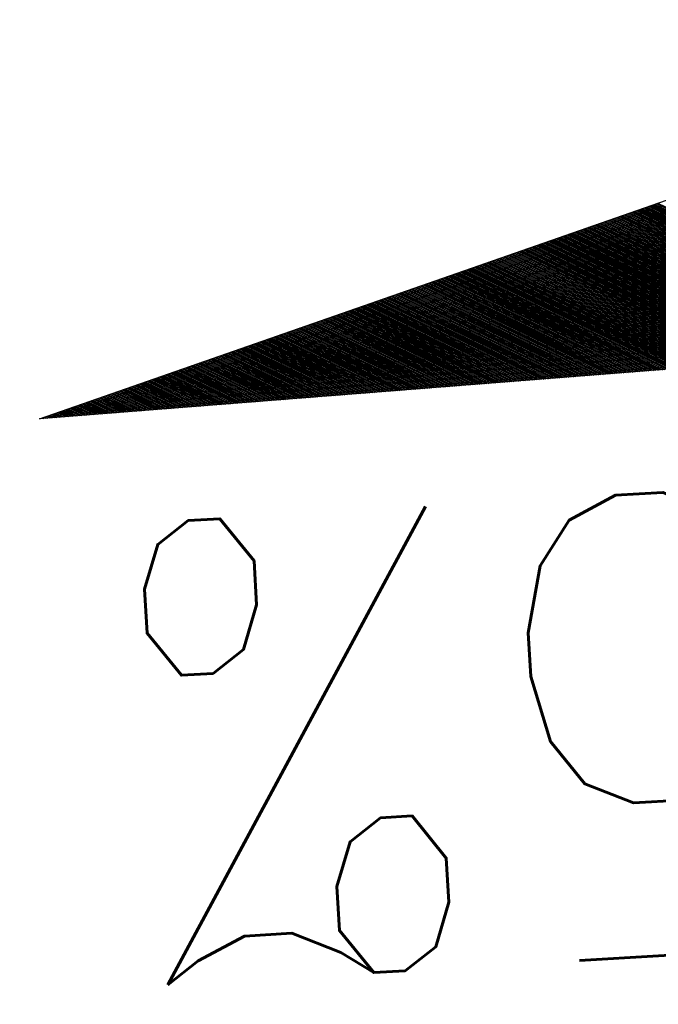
# Model space of a CAD drawing. Extents: x 447045 to 447634, y 442020 to 443192.
# Tile 22 of 24: x 447227.69 to 447231.15, y 443137.42 to 443142.74. Entities that reach past the tile are written whole.
import ezdxf

# ---------------------------------------------------------------- set-up
doc = ezdxf.new("R2010")
doc.units = 0
doc.header["$LTSCALE"] = 2
doc.header["$MEASUREMENT"] = 0
doc.linetypes.add('AUSGEZOGEN', pattern=[0])
doc.layers.get('0').update_dxf_attribs({"linetype": 'AUSGEZOGEN'})
for name, color, linetype in [('FBR', 8, 'CONTINUOUS'), ('GEF', 7, 'CONTINUOUS'), ('SCHLITZRINNE', 8, 'AUSGEZOGEN')]:
    doc.layers.add(name, color=color, linetype=linetype)
doc.styles.add('ROMANS', font='romans.shx', dxfattribs={"width": 0.8})

# ---------------------------------------------------------------- blocks, each defined once
blk = doc.blocks.new('*X5')
at = {"color": 0}
for p, q in [((725.8266378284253, 192.8625791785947), (727.0895761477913, 194.1255174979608)), ((725.8266378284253, 192.8537403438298), (727.0864229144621, 194.1135254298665)), ((725.8266378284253, 192.8449015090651), (727.0832696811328, 194.1015333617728)), ((725.8266378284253, 192.8360626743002), (727.0801164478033, 194.0895412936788)), ((725.8266378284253, 192.8272238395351), (727.0769632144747, 194.0775492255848)), ((725.8266378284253, 192.8183850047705), (727.0738099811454, 194.0655571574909)), ((725.8266378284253, 192.8095461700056), (727.0706567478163, 194.0535650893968)), ((725.8266378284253, 192.8007073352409), (727.067503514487, 194.0415730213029)), ((725.8266378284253, 192.791868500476), (727.0643502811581, 194.029580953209)), ((725.8266378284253, 192.7830296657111), (727.0611970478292, 194.0175888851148)), ((725.8266378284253, 192.7741908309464), (727.0580438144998, 194.005596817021)), ((725.8266378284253, 192.7653519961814), (727.0548905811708, 193.9936047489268)), ((725.8266378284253, 192.7565131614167), (727.0517373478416, 193.9816126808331)), ((725.8266378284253, 192.7476743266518), (727.0485841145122, 193.9696206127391)), ((725.8266378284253, 192.738835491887), (727.045430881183, 193.9576285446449)), ((725.8266378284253, 192.7299966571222), (727.0422776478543, 193.945636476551)), ((725.8266378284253, 192.7211578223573), (727.0391244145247, 193.9336444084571)), ((725.8266378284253, 192.7123189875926), (727.0359711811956, 193.9216523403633)), ((725.8266378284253, 192.7034801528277), (727.0328179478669, 193.9096602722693)), ((725.8266378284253, 192.6946413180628), (727.0296647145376, 193.8976682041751)), ((725.8266378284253, 192.6858024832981), (727.0265114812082, 193.8856761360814)), ((725.8266378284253, 192.6769636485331), (727.0233582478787, 193.8736840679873)), ((725.8266378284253, 192.6681248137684), (727.0202050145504, 193.8616919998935)), ((725.8266378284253, 192.6592859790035), (727.0170517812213, 193.8496999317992)), ((725.8266378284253, 192.6504471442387), (727.0138985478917, 193.8377078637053)), ((725.8266378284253, 192.6416083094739), (727.0107453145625, 193.8257157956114)), ((725.8266378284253, 192.6327694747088), (727.0075920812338, 193.8137237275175)), ((725.8266378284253, 192.6239306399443), (727.004438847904, 193.8017316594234)), ((725.8266378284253, 192.6150918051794), (727.0012856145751, 193.7897395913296)), ((725.8266378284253, 192.6062529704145), (726.9981323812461, 193.7777475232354)), ((725.8266378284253, 192.5974141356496), (726.9949791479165, 193.7657554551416)), ((725.8266378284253, 192.5885753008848), (726.9918259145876, 193.7537633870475)), ((725.8266378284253, 192.5797364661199), (726.988672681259, 193.7417713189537)), ((725.8266378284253, 192.5708976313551), (726.9855194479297, 193.7297792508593)), ((725.8266378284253, 192.5620587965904), (726.9823662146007, 193.7177871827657)), ((725.8266378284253, 192.5532199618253), (726.9792129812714, 193.7057951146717)), ((725.8266378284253, 192.5443811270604), (726.9760597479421, 193.6938030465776)), ((725.8266378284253, 192.5355422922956), (726.9729065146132, 193.6818109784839)), ((725.8266378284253, 192.526703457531), (726.969753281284, 193.6698189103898)), ((725.8266378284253, 192.517864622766), (726.9666000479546, 193.6578268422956)), ((725.8266378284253, 192.5090257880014), (726.9634468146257, 193.645834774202)), ((725.8266378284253, 192.5001869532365), (726.9602935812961, 193.6338427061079)), ((725.8266378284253, 192.4913481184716), (726.9571403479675, 193.6218506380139)), ((725.8266378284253, 192.4825092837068), (726.9539871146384, 193.6098585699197)), ((725.8266378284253, 192.4736704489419), (726.9508338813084, 193.5978665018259)), ((725.8266378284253, 192.464831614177), (726.9476806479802, 193.5858744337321)), ((725.8266378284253, 192.4559927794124), (726.9445274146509, 193.573882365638)), ((725.8266378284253, 192.4471539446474), (726.9413741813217, 193.561890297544)), ((725.8266378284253, 192.4383151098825), (726.9382209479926, 193.5498982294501)), ((725.8266378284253, 192.4294762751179), (726.9350677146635, 193.5379061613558)), ((725.8266378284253, 192.420637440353), (726.931914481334, 193.5259140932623)), ((725.8266378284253, 192.4117986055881), (726.9287612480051, 193.513922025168)), ((725.8266378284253, 192.4029597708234), (726.925608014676, 193.5019299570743)), ((725.8266378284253, 192.3941209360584), (726.9224547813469, 193.4899378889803)), ((725.8266378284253, 192.3852821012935), (726.9193015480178, 193.4779458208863)), ((725.8266378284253, 192.3764432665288), (726.9161483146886, 193.4659537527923)), ((725.8266378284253, 192.3676044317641), (726.9129950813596, 193.4539616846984)), ((725.8266378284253, 192.3587655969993), (726.9098418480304, 193.4419696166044)), ((725.8266378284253, 192.3499267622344), (726.9066886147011, 193.4299775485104)), ((725.8266378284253, 192.3410879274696), (726.9035353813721, 193.4179854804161)), ((725.8266378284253, 192.3322490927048), (726.900382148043, 193.4059934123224)), ((725.8266378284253, 192.3234102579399), (726.8972289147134, 193.3940013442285)), ((725.8266378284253, 192.314571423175), (726.8940756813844, 193.3820092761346)), ((725.8266378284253, 192.3057325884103), (726.8909224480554, 193.3700172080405)), ((725.8266378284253, 192.2968937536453), (726.8877692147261, 193.3580251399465)), ((725.8266378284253, 192.2880549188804), (726.8846159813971, 193.3460330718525)), ((725.8266378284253, 192.2792160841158), (726.8814627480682, 193.3340410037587)), ((725.8266378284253, 192.2703772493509), (726.878309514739, 193.3220489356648)), ((725.8266378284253, 192.2615384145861), (726.8751562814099, 193.3100568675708)), ((725.8266378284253, 192.2526995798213), (726.8720030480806, 193.2980647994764)), ((725.8266378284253, 192.2438607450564), (726.8688498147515, 193.2860727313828)), ((725.8266378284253, 192.2350219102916), (726.8656965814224, 193.2740806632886)), ((725.8266378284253, 192.2261830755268), (726.8625433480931, 193.2620885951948)), ((725.8266378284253, 192.2173442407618), (726.8593901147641, 193.2500965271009)), ((725.8266378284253, 192.2085054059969), (726.8562368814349, 193.2381044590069)), ((725.8266378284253, 192.1996665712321), (726.8530836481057, 193.2261123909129)), ((725.8266378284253, 192.1908277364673), (726.8499304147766, 193.2141203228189)), ((725.8266378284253, 192.1819889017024), (726.8467771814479, 193.202128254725)), ((725.8266378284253, 192.1731500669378), (726.8436239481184, 193.1901361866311)), ((725.8266378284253, 192.1643112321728), (726.8404707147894, 193.1781441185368)), ((725.8266378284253, 192.1554723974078), (726.8373174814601, 193.1661520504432)), ((725.8266378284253, 192.1466335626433), (726.834164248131, 193.1541599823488)), ((725.8266378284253, 192.1377947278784), (726.8310110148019, 193.1421679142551)), ((725.8266378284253, 192.1289558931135), (726.8278577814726, 193.1301758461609)), ((725.8266378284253, 192.1201170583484), (726.8247045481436, 193.1181837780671)), ((725.8266378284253, 192.1112782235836), (726.8215513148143, 193.1061917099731)), ((725.8266378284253, 192.1024393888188), (726.8183980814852, 193.0941996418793)), ((725.8266378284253, 192.0936005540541), (726.815244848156, 193.0822075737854)), ((725.8266378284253, 192.0847617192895), (726.8120916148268, 193.0702155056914)), ((725.8266378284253, 192.0759228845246), (726.8089383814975, 193.0582234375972)), ((725.8266378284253, 192.0670840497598), (726.8057851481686, 193.0462313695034)), ((725.8266378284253, 192.0582452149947), (726.8026319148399, 193.0342393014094)), ((725.8266378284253, 192.0494063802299), (726.7994786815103, 193.0222472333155)), ((725.8266378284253, 192.0405675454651), (726.796325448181, 193.0102551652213)), ((725.8266378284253, 192.0317287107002), (726.7931722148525, 192.9982630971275)), ((725.8266378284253, 192.0228898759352), (726.7900189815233, 192.9862710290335)), ((725.8266378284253, 192.0140510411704), (726.7868657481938, 192.9742789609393)), ((725.8266378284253, 192.0052122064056), (726.7837125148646, 192.9622868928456)), ((725.8266378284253, 191.9963733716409), (726.7805592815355, 192.9502948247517)), ((725.8266378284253, 191.9875345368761), (726.7774060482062, 192.9383027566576)), ((725.8266378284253, 191.9786957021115), (726.7742528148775, 192.9263106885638)), ((725.8266378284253, 191.9698568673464), (726.7710995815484, 192.9143186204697)), ((725.8266378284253, 191.9610180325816), (726.7679463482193, 192.9023265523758)), ((725.8266378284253, 191.9521791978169), (726.7647931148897, 192.8903344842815)), ((725.8266378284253, 191.9433403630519), (726.7616398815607, 192.8783424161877)), ((725.8266378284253, 191.9345015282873), (726.7584866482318, 192.8663503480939)), ((725.8266378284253, 191.9256626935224), (726.7553334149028, 192.8543582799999)), ((725.8266378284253, 191.9168238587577), (726.7521801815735, 192.842366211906)), ((725.8266378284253, 191.9079850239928), (726.7490269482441, 192.8303741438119)), ((725.8266378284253, 191.8991461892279), (726.7458737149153, 192.818382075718)), ((725.8266378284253, 191.890307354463), (726.7427204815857, 192.806390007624)), ((725.8266378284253, 191.8814685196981), (726.7395672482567, 192.79439793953)), ((725.8266378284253, 191.8726296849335), (726.7364140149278, 192.7824058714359)), ((725.8266378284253, 191.8637908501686), (726.7332607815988, 192.770413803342)), ((725.8266378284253, 191.8549520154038), (726.7301075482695, 192.7584217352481)), ((725.8266378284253, 191.846113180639), (726.7269543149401, 192.746429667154)), ((725.8266378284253, 191.8372743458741), (726.7238010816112, 192.7344375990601)), ((725.8266378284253, 191.8284355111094), (726.7206478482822, 192.7224455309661)), ((725.8266378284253, 191.8195966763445), (726.717494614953, 192.7104534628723)), ((725.8266378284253, 191.8107578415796), (726.7143413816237, 192.6984613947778)), ((725.8266378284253, 191.8019190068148), (726.7111881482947, 192.6864693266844)), ((725.8266378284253, 191.79308017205), (726.7080349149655, 192.6744772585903)), ((725.8266378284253, 191.784241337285), (726.7048816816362, 192.6624851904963)), ((725.8266378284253, 191.7754025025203), (726.7017284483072, 192.6504931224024)), ((725.8266378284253, 191.7665636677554), (726.6985752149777, 192.6385010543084)), ((725.8266378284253, 191.7577248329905), (726.695421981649, 192.6265089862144)), ((725.8266378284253, 191.7488859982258), (726.6922687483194, 192.6145169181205)), ((725.8266378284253, 191.7400471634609), (726.6891155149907, 192.6025248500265)), ((725.8266378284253, 191.7312083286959), (726.6859622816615, 192.5905327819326)), ((725.8266378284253, 191.7223694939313), (726.6828090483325, 192.5785407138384)), ((725.8266378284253, 191.7135306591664), (726.6796558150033, 192.5665486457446)), ((725.8266378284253, 191.7046918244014), (726.6765025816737, 192.5545565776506)), ((725.8266378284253, 191.6958529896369), (726.673349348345, 192.5425645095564)), ((725.8266378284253, 191.687014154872), (726.6701961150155, 192.5305724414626)), ((725.8266378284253, 191.6781753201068), (726.6670428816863, 192.5185803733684)), ((725.8266378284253, 191.6693364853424), (726.6638896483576, 192.5065883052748)), ((725.8266378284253, 191.6604976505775), (726.6607364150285, 192.4945962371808)), ((725.8266378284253, 191.6516588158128), (726.6575831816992, 192.4826041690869)), ((725.8266378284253, 191.6428199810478), (726.6544299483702, 192.4706121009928)), ((725.8266378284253, 191.6339811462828), (726.651276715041, 192.4586200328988)), ((725.8266378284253, 191.6251423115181), (726.648123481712, 192.446627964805)), ((725.8266378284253, 191.6163034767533), (726.6449702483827, 192.434635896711)), ((725.8266378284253, 191.6074646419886), (726.6418170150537, 192.4226438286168)), ((725.8266378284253, 191.5986258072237), (726.6386637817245, 192.410651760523)), ((725.8266378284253, 191.5897869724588), (726.6355105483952, 192.3986596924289)), ((725.8266378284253, 191.5809481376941), (726.6323573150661, 192.3866676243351)), ((725.8266378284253, 191.5721093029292), (726.629204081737, 192.3746755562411)), ((725.8266378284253, 191.5632704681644), (726.626050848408, 192.3626834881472)), ((725.8266378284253, 191.5544316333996), (726.6228976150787, 192.350691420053)), ((725.8266378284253, 191.5455927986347), (726.6197443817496, 192.338699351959)), ((725.8266378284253, 191.5367539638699), (726.6165911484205, 192.3267072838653)), ((725.8266378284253, 191.527915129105), (726.6134379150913, 192.3147152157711)), ((725.8266378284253, 191.5190762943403), (726.6102846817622, 192.3027231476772)), ((725.8266378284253, 191.5102374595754), (726.607131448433, 192.2907310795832)), ((725.8266378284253, 191.5013986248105), (726.6039782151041, 192.2787390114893)), ((725.8266378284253, 191.4925597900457), (726.6008249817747, 192.2667469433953)), ((725.8266378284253, 191.4837209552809), (726.5976717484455, 192.2547548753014)), ((725.8266378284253, 191.4748821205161), (726.5945185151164, 192.2427628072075)), ((725.8266378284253, 191.4660432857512), (726.5913652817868, 192.2307707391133)), ((725.8266378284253, 191.4572044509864), (726.5882120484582, 192.2187786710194)), ((725.8266378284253, 191.4483656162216), (726.585058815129, 192.2067866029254)), ((725.8266378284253, 191.4395267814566), (726.5819055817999, 192.1947945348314)), ((725.8266378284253, 191.430687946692), (726.5787523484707, 192.1828024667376)), ((725.8266378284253, 191.4218491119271), (726.5755991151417, 192.1708103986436)), ((725.8266378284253, 191.4130102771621), (726.5724458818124, 192.1588183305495)), ((725.8266378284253, 191.4041714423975), (726.5692926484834, 192.1468262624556)), ((725.8266378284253, 191.3953326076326), (726.5661394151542, 192.1348341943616)), ((725.8266378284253, 191.3864937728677), (726.562986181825, 192.1228421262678)), ((725.8266378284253, 191.3776549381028), (726.5598329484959, 192.1108500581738)), ((725.8266378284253, 191.368816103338), (726.5566797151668, 192.0988579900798)), ((725.8266378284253, 191.3599772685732), (726.5535264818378, 192.0868659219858)), ((725.8266378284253, 191.3511384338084), (726.5503732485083, 192.0748738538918)), ((725.8266378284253, 191.3422995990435), (726.5472200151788, 192.0628817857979)), ((725.8266378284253, 191.3334607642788), (726.5440667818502, 192.0508897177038)), ((725.8266378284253, 191.3246219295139), (726.5409135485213, 192.0388976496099)), ((725.8266378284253, 191.3157830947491), (726.5377603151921, 192.026905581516)), ((725.8266378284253, 191.3069442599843), (726.534607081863, 192.014913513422)), ((725.8266378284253, 191.2981054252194), (726.5314538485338, 192.0029214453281)), ((725.8266378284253, 191.2892665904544), (726.5283006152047, 191.990929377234)), ((725.8266378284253, 191.2804277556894), (726.5251473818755, 191.9789373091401)), ((725.8266378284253, 191.2715889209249), (726.5219941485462, 191.966945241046)), ((725.8266378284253, 191.26275008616), (726.5188409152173, 191.9549531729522)), ((725.8266378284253, 191.2539112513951), (726.5156876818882, 191.942961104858)), ((725.8266378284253, 191.2450724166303), (726.5125344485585, 191.9309690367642)), ((725.8266378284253, 191.2362335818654), (726.5093812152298, 191.9189769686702)), ((725.8266378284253, 191.2273947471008), (726.5062279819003, 191.9069849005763)), ((725.8266378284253, 191.2185559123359), (726.5030747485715, 191.8949928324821)), ((725.8266378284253, 191.2097170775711), (726.4999215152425, 191.8830007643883)), ((725.8266378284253, 191.2008782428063), (726.4967682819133, 191.8710086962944)), ((725.8266378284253, 191.1920394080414), (726.4936150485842, 191.8590166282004)), ((725.8266378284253, 191.1832005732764), (726.490461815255, 191.8470245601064)), ((725.8266378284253, 191.1743617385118), (726.4873085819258, 191.8350324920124)), ((725.8266378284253, 191.1655229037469), (726.4841553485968, 191.8230404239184)), ((725.8266378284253, 191.156684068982), (726.4810021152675, 191.8110483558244)), ((725.8266378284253, 191.1478452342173), (726.4778488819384, 191.7990562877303)), ((725.8266378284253, 191.1390063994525), (726.4746956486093, 191.7870642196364)), ((725.8266378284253, 191.1301675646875), (726.47154241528, 191.7750721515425)), ((725.8266378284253, 191.1213287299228), (726.468389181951, 191.7630800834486)), ((725.8266378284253, 191.112489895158), (726.4652359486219, 191.7510880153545)), ((725.8266378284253, 191.1036510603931), (726.4620827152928, 191.7390959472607)), ((725.8266378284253, 191.0948122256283), (726.4589294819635, 191.7271038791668)), ((725.8266378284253, 191.0859733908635), (726.4557762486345, 191.7151118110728)), ((725.8266378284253, 191.0771345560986), (726.4526230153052, 191.7031197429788)), ((725.8266378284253, 191.0682957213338), (726.4494697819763, 191.6911276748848)), ((725.8266378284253, 191.059456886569), (726.4463165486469, 191.6791356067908)), ((725.8266378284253, 191.0506180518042), (726.4431633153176, 191.6671435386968)), ((725.8266378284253, 191.0417792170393), (726.4400100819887, 191.6551514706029)), ((725.8266378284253, 191.0329403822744), (726.4368568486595, 191.643159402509)), ((725.8266378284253, 191.0241015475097), (726.4337036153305, 191.631167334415)), ((725.8266378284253, 191.0152627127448), (726.4305503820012, 191.6191752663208)), ((725.8266378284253, 191.00642387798), (726.4273971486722, 191.607183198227)), ((725.8266378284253, 190.9975850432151), (726.424243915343, 191.5951911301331)), ((725.8266378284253, 190.9887462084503), (726.4210906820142, 191.5831990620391)), ((725.8266378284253, 190.9799073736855), (726.4179374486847, 191.571206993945)), ((725.8266378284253, 190.9710685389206), (726.4147842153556, 191.5592149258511)), ((725.8266378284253, 190.9622297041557), (726.4116309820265, 191.5472228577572)), ((725.8266378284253, 190.9533908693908), (726.4084777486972, 191.5352307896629)), ((725.8266378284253, 190.944552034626), (726.4053245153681, 191.5232387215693)), ((725.8266378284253, 190.9357131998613), (726.402171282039, 191.511246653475)), ((725.8266378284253, 190.9268743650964), (726.3990180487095, 191.4992545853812)), ((725.8266378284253, 190.9180355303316), (726.3958648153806, 191.4872625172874)), ((725.8266378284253, 190.9091966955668), (726.3927115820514, 191.4752704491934)), ((725.8266378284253, 190.900357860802), (726.3895583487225, 191.4632783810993)), ((725.8266378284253, 190.8915190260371), (726.3864051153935, 191.4512863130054)), ((725.8266378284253, 190.8826801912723), (726.3832518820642, 191.4392942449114)), ((725.8266378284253, 190.8738413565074), (726.380098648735, 191.4273021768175)), ((725.8266378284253, 190.8650025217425), (726.376945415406, 191.4153101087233)), ((725.8266378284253, 190.8561636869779), (726.3737921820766, 191.4033180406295)), ((725.8266378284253, 190.8473248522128), (726.3706389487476, 191.3913259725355)), ((725.8266378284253, 190.838486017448), (726.3674857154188, 191.3793339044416)), ((725.8266378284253, 190.8296471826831), (726.3643324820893, 191.3673418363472)), ((725.8266378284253, 190.8208083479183), (726.3611792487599, 191.3553497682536)), ((725.8266378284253, 190.8119695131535), (726.358026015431, 191.3433577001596)), ((725.8266378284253, 190.8031306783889), (726.354872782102, 191.3313656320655)), ((725.8266378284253, 190.794291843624), (726.3517195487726, 191.3193735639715)), ((725.8266378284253, 190.7854530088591), (726.3485663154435, 191.3073814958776)), ((725.8266378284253, 190.7766141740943), (726.3454130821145, 191.2953894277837)), ((725.8266378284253, 190.7677753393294), (726.3422598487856, 191.2833973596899)), ((725.8266378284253, 190.7589365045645), (726.3391066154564, 191.2714052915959)), ((725.8266378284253, 190.7500976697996), (726.3359533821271, 191.2594132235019)), ((725.8266378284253, 190.741258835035), (726.3328001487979, 191.2474211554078)), ((725.8266378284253, 190.73242000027), (726.3296469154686, 191.235429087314)), ((725.8266378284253, 190.7235811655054), (726.3264936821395, 191.22343701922)), ((725.8266378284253, 190.7147423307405), (726.3233404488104, 191.211444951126)), ((725.8266378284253, 190.7059034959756), (726.3201872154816, 191.1994528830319)), ((725.8266378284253, 190.6970646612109), (726.3170339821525, 191.187460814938)), ((725.8266378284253, 190.688225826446), (726.3138807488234, 191.1754687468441)), ((725.8266378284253, 190.679386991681), (726.3107275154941, 191.16347667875)), ((725.8266378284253, 190.6705481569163), (726.3075742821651, 191.1514846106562)), ((725.8266378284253, 190.6617093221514), (726.3044210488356, 191.1394925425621)), ((725.8266378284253, 190.6528704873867), (726.3012678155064, 191.1275004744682)), ((725.8266378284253, 190.6440316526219), (726.2981145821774, 191.1155084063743)), ((725.8266378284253, 190.6351928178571), (726.2949613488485, 191.1035163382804)), ((725.8266378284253, 190.6263539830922), (726.2918081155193, 191.0915242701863)), ((725.8266378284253, 190.6175151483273), (726.2886548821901, 191.0795322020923)), ((725.8266378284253, 190.6086763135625), (726.2855016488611, 191.0675401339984)), ((725.8266378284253, 190.5998374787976), (726.2823484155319, 191.0555480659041)), ((725.8266378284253, 190.5909986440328), (726.2791951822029, 191.0435559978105)), ((725.8266378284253, 190.5821598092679), (726.2760419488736, 191.0315639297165)), ((725.8266378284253, 190.573320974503), (726.2728887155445, 191.0195718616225)), ((725.8266378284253, 190.5644821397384), (726.2697354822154, 191.0075797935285)), ((725.8266378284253, 190.5556433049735), (726.2665822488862, 190.9955877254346)), ((725.8266378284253, 190.5468044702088), (726.2634290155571, 190.9835956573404)), ((725.8266378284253, 190.5379656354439), (726.260275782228, 190.9716035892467)), ((725.8266378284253, 190.5291268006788), (726.2571225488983, 190.9596115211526)), ((725.8266378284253, 190.520287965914), (726.2539693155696, 190.9476194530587)), ((725.8266378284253, 190.5114491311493), (726.2508160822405, 190.9356273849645)), ((725.8266378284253, 190.5026102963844), (726.2476628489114, 190.9236353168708)), ((725.8266378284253, 190.4937714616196), (726.2445096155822, 190.9116432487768)), ((725.8266378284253, 190.4849326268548), (726.2413563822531, 190.8996511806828)), ((725.8266378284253, 190.4760937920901), (726.238203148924, 190.8876591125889)), ((725.8266378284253, 190.4672549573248), (726.2350499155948, 190.8756670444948)), ((725.8266378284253, 190.4584161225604), (726.2318966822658, 190.8636749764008)), ((725.8266378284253, 190.4495772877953), (726.2287434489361, 190.8516829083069)), ((725.8266378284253, 190.4407384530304), (726.2255902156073, 190.8396908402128)), ((725.8266378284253, 190.4318996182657), (726.2224369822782, 190.8276987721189)), ((725.8266378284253, 190.4230607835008), (726.2192837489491, 190.8157067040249)), ((725.8266378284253, 190.414221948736), (726.2161305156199, 190.8037146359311)), ((725.8266378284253, 190.4053831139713), (726.2129772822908, 190.7917225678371)), ((725.8266378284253, 190.3965442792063), (726.2098240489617, 190.779730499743)), ((725.8266378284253, 190.3877054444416), (726.2066708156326, 190.767738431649)), ((725.8266378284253, 190.3788666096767), (726.2035175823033, 190.7557463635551)), ((725.8266378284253, 190.3700277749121), (726.2003643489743, 190.743754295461)), ((725.8266378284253, 190.3611889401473), (726.1972111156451, 190.7317622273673)), ((725.8266378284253, 190.3523501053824), (726.1940578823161, 190.7197701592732)), ((725.8266378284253, 190.3435112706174), (726.1909046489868, 190.7077780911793)), ((725.8266378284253, 190.3346724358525), (726.1877514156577, 190.6957860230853)), ((725.8266378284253, 190.3258336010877), (726.1845981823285, 190.6837939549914)), ((725.8266378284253, 190.3169947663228), (726.1814449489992, 190.6718018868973)), ((725.8266378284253, 190.308155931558), (726.1782917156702, 190.6598098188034)), ((725.8266378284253, 190.2993170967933), (726.1751384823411, 190.6478177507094)), ((725.8266378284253, 190.2904782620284), (726.1719852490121, 190.6358256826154)), ((725.8266378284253, 190.2816394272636), (726.1688320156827, 190.6238336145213)), ((725.8266378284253, 190.2728005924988), (726.1656787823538, 190.6118415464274)), ((725.8266378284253, 190.2639617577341), (726.1625255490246, 190.5998494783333)), ((725.8266378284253, 190.2551229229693), (726.1593723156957, 190.5878574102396)), ((725.8266378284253, 190.2462840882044), (726.1562190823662, 190.5758653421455)), ((725.8266378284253, 190.2374452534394), (726.1530658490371, 190.5638732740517)), ((725.8266378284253, 190.2286064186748), (726.149912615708, 190.5518812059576)), ((725.8266378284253, 190.2197675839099), (726.1467593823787, 190.5398891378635)), ((725.8266378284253, 190.210928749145), (726.1436061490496, 190.5278970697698)), ((725.8266378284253, 190.2020899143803), (726.1404529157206, 190.5159050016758)), ((725.8266378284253, 190.1932510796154), (726.1372996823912, 190.5039129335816)), ((725.8266378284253, 190.1844122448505), (726.1341464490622, 190.4919208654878)), ((725.8266378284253, 190.1755734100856), (726.1309932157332, 190.4799287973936)), ((725.8266378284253, 190.1667345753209), (726.1278399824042, 190.4679367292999)), ((725.8266378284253, 190.1578957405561), (726.1246867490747, 190.4559446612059)), ((725.8266378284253, 190.1490569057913), (726.1215335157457, 190.4439525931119)), ((725.8266378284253, 190.1402180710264), (726.1183802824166, 190.431960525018)), ((725.8266378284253, 190.1313792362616), (726.1152270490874, 190.419968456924)), ((725.8266378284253, 190.1225404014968), (726.1120738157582, 190.4079763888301)), ((725.8266378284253, 190.1137015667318), (726.108920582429, 190.3959843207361)), ((725.8266378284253, 190.1048627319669), (726.1057673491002, 190.3839922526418)), ((725.8266378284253, 190.0960238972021), (726.1026141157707, 190.3720001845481)), ((725.8266378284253, 190.0871850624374), (726.0994608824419, 190.3600081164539)), ((725.8266378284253, 190.0783462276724), (726.0963076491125, 190.3480160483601)), ((725.8266378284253, 190.0695073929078), (726.0931544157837, 190.336023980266)), ((725.8266378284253, 190.0606685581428), (726.0900011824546, 190.3240319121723)), ((725.8266378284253, 190.0518297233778), (726.0868479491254, 190.3120398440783)), ((725.8266378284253, 190.0429908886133), (726.083694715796, 190.3000477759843)), ((725.8266378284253, 190.0341520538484), (726.0805414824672, 190.2880557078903)), ((725.8266378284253, 190.0253132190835), (726.0773882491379, 190.2760636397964)), ((725.8266378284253, 190.0164743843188), (726.0742350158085, 190.2640715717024)), ((725.8266378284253, 190.0076355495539), (726.0710817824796, 190.2520795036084)), ((725.8266378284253, 189.9987967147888), (726.0679285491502, 190.2400874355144)), ((725.8266378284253, 189.9899578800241), (726.0647753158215, 190.2280953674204)), ((725.8266378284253, 189.9811190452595), (726.061622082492, 190.2161032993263)), ((725.8266378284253, 189.9722802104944), (726.0584688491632, 190.2041112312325)), ((725.8266378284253, 189.9634413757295), (726.0553156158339, 190.1921191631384)), ((725.8266378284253, 189.954602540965), (726.0521623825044, 190.1801270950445)), ((725.8266378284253, 189.9457637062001), (726.0490091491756, 190.1681350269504)), ((725.8266378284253, 189.9369248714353), (726.0458559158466, 190.1561429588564)), ((725.8266378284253, 189.9280860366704), (726.0427026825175, 190.1441508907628)), ((725.8266378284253, 189.9192472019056), (726.0395494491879, 190.1321588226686)), ((725.8266378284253, 189.9104083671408), (726.0363962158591, 190.1201667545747)), ((725.8266378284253, 189.9015695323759), (726.0332429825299, 190.1081746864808)), ((725.8266378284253, 189.8927306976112), (726.0300897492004, 190.0961826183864)), ((725.8266378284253, 189.8838918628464), (726.0269365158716, 190.0841905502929)), ((725.8266378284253, 189.8750530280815), (726.0237832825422, 190.0721984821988)), ((725.8266378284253, 189.8662141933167), (726.0206300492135, 190.0602064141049)), ((725.8266378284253, 189.8573753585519), (726.0174768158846, 190.0482143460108)), ((725.8266378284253, 189.848536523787), (726.0143235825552, 190.0362222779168)), ((725.8266378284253, 189.8396976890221), (726.011170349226, 190.0242302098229)), ((725.8266378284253, 189.8308588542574), (726.008017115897, 190.012238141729)), ((725.8266378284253, 189.8220200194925), (726.0048638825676, 190.0002460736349)), ((725.8266378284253, 189.8131811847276), (726.0017106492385, 189.988254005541)), ((725.8266378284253, 189.8043423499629), (725.9985574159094, 189.9762619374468)), ((725.8266378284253, 189.7955035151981), (725.9954041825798, 189.9642698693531)), ((725.8266378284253, 189.7866646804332), (725.9922509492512, 189.9522778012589)), ((725.8266378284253, 189.7778258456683), (725.9890977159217, 189.9402857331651)), ((725.8266378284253, 189.7689870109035), (725.9859444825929, 189.9282936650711)), ((725.8266378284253, 189.7601481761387), (725.9827912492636, 189.9163015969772)), ((725.8266378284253, 189.7513093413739), (725.9796380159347, 189.9043095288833)), ((725.8266378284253, 189.742470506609), (725.9764847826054, 189.8923174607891)), ((725.8266378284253, 189.7336316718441), (725.9733315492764, 189.8803253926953)), ((725.8266378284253, 189.7247928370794), (725.9701783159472, 189.8683333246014)), ((725.8266378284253, 189.7159540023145), (725.967025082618, 189.8563412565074)), ((725.8266378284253, 189.7071151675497), (725.9638718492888, 189.8443491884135)), ((725.8266378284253, 189.6982763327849), (725.9607186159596, 189.8323571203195)), ((725.8266378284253, 189.6894374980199), (725.9575653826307, 189.8203650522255)), ((725.8266378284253, 189.680598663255), (725.9544121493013, 189.8083729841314)), ((725.8266378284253, 189.6717598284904), (725.9512589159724, 189.7963809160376)), ((725.8266378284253, 189.6629209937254), (725.9481056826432, 189.7843888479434)), ((725.8266378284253, 189.6540821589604), (725.9449524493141, 189.7723967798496)), ((725.8266378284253, 189.6452433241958), (725.9417992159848, 189.7604047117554)), ((725.8266378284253, 189.6364044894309), (725.938645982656, 189.7484126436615)), ((725.8266378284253, 189.627565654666), (725.9354927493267, 189.7364205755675)), ((725.8266378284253, 189.6187268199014), (725.9323395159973, 189.7244285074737)), ((725.8266378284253, 189.6098879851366), (725.9291862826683, 189.7124364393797)), ((725.8266378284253, 189.6010491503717), (725.9260330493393, 189.7004443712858)), ((725.8266378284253, 189.5922103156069), (725.9228798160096, 189.6884523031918)), ((725.8266378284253, 189.583371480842), (725.9197265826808, 189.6764602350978)), ((725.8266378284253, 189.5745326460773), (725.9165733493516, 189.6644681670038)), ((725.8266378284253, 189.5656938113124), (725.9134201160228, 189.6524760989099)), ((725.8266378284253, 189.5568549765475), (725.9102668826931, 189.6404840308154)), ((725.8266378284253, 189.5480161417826), (725.9071136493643, 189.628491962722)), ((725.8266378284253, 189.5391773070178), (725.903960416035, 189.6164998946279)), ((725.8266378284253, 189.5303384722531), (725.9008071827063, 189.604507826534)), ((725.8266378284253, 189.5214996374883), (725.8976539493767, 189.5925157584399)), ((725.8266378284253, 189.5126608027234), (725.8945007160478, 189.5805236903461)), ((725.8266378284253, 189.5038219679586), (725.8913474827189, 189.5685316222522)), ((725.8266378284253, 189.4949831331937), (725.8881942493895, 189.5565395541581)), ((725.8266378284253, 189.4861442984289), (725.8850410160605, 189.5445474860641)), ((725.8266378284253, 189.477305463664), (725.881887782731, 189.5325554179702)), ((725.8266378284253, 189.468466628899), (725.8787345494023, 189.5205633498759)), ((725.8266378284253, 189.4596277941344), (725.8755813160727, 189.5085712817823)), ((725.8266378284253, 189.4507889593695), (725.8724280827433, 189.4965792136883)), ((725.8266378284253, 189.4419501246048), (725.8692748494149, 189.4845871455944)), ((725.8266378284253, 189.4331112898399), (725.8661216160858, 189.4725950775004)), ((725.8266378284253, 189.424272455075), (725.8629683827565, 189.4606030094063)), ((725.8266378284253, 189.4154336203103), (725.8598151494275, 189.4486109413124)), ((725.8266378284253, 189.4065947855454), (725.8566619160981, 189.4366188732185)), ((725.8266378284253, 189.3977559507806), (725.853508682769, 189.4246268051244)), ((725.8266378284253, 189.3889171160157), (725.85035544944, 189.4126347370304)), ((725.8266378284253, 189.3800782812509), (725.8472022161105, 189.4006426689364)), ((725.8266378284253, 189.3712394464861), (725.8440489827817, 189.3886506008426)), ((725.8266378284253, 189.3624006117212), (725.8408957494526, 189.3766585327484)), ((725.8266378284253, 189.3535617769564), (725.8377425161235, 189.3646664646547)), ((725.8266378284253, 189.3447229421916), (725.8345892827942, 189.3526743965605)), ((725.8266378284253, 189.3358841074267), (725.8314360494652, 189.3406823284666))]:
    blk.add_line(p, q, dxfattribs=at)
blk = doc.blocks.new('GEF')
at = {"color": 0}
for p, q in [((0.0096909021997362, 0.0175038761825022), (0.0096909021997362, 6.148001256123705)), ((1.621663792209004, 6.148001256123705), (0.0096909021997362, 0.0175038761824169))]:
    blk.add_line(p, q, dxfattribs=at)
blk.add_blockref('*X5', (-725.8169469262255, -189.3049303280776), dxfattribs=at)

msp = doc.modelspace()

# ---------------------------------------------------------------- hatches: boundary and pattern name
at = {"layer": 'SCHLITZRINNE'}
h = msp.add_hatch(dxfattribs=at)
h.set_pattern_fill('_USER', color=256, scale=1.5, angle=45, style=0, pattern_type=0)
h.set_pattern_definition([(334.2695901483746, (447234.5127272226, 443158.8401483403), (0.6512059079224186, 1.35127009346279), [])])
edge = h.paths.add_edge_path()
edge.add_arc((464490.7175438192, 449190.2495547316), 18279.89343786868, 199.256988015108, 199.2725912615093)
edge.add_arc((412789.2576575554, 431110.164703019), 36491.72717792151, 19.26941265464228, 19.275929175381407, ccw=False)
edge.add_line((447233.134, 443161.2700000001), (447233.6060244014, 443161.4349028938))
edge.add_arc((464490.7175437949, 449190.249554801), 18280.39343786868, 199.2569880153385, 199.2725912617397)
edge.add_arc((438988.1613027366, 440271.6982763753), 8736.655536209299, 19.248465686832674, 19.281113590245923, ccw=False)
edge.add_arc((439684.884197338, 440514.9838708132), 7998.678116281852, 19.2238186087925, 19.248465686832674, ccw=False)
edge.add_arc((551443.6805055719, 479485.6081539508), 110359.837036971, 199.2238149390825, 199.2304511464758)
edge.add_arc((461591.9284848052, 448142.3628786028), 15198.20419267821, 199.2304511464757, 199.2954143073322)
edge.add_arc((434066.5644204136, 438505.5905611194), 13965.35264760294, 19.22764435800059, 19.29541436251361, ccw=False)
edge.add_arc((446515.3391800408, 442847.4484587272), 781.1301442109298, 18.874057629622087, 19.227644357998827, ccw=False)
edge.add_arc((443272.1578874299, 441738.6996315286), 4208.59989003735, 18.721726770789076, 18.874057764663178, ccw=False)
edge.add_arc((445875.7446372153, 442621.065670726), 1459.557549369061, 18.158793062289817, 18.72172677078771, ccw=False)
edge.add_arc((444728.6532720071, 442244.8351673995), 2666.772522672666, 17.742332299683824, 18.158793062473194, ccw=False)
edge.add_arc((445572.4217009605, 442514.803087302), 1780.867426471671, 17.477765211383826, 17.74233229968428, ccw=False)
edge.add_arc((445655.9223158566, 442541.0951066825), 1693.325305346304, 17.206445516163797, 17.477765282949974, ccw=False)
edge.add_arc((445949.7367177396, 442632.082078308), 1385.745182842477, 16.534274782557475, 17.206445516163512, ccw=False)
edge.add_arc((445777.9256488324, 442581.0775038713), 1564.967140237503, 15.901763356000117, 16.534274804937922, ccw=False)
edge.add_arc((444610.2498572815, 442248.4174516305), 2779.104473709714, 15.717077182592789, 15.901763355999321, ccw=False)
edge.add_arc((445469.3841440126, 442490.1855316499), 1886.600396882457, 15.492922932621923, 15.71707716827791, ccw=False)
edge.add_arc((444501.3018579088, 442221.8413207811), 2891.185847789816, 15.151693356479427, 15.49292293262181, ccw=False)
edge.add_arc((444653.0003013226, 442262.919567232), 2734.024020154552, 14.800793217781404, 15.15169336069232, ccw=False)
edge.add_arc((445305.3867260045, 442435.2971580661), 2059.248441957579, 14.553226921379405, 14.800793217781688, ccw=False)
edge.add_arc((445661.5778748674, 442527.7675625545), 1691.249922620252, 14.280051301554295, 14.55322700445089, ccw=False)
edge.add_arc((445825.2781955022, 442569.4335576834), 1522.330266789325, 13.754489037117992, 14.280051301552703, ccw=False)
edge.add_arc((444655.9725115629, 442283.2091768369), 2726.157571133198, 13.361751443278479, 13.754489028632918, ccw=False)
edge.add_arc((444873.7445731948, 442334.9361968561), 2502.326484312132, 13.156370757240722, 13.361751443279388, ccw=False)
edge.add_arc((445203.5665272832, 442412.0303197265), 2163.614179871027, 12.935498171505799, 13.156370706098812, ccw=False)
edge.add_arc((445591.1524972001, 442501.0521217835), 1765.936213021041, 12.36851844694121, 12.935498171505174, ccw=False)
edge.add_arc((445707.2559674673, 442526.5122554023), 1647.073964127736, 11.781436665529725, 12.368518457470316, ccw=False)
edge.add_arc((445429.9941138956, 442468.6829810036), 1930.302423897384, 11.594814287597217, 11.781436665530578, ccw=False)
edge.add_arc((442977.0603987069, 441965.3993853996), 4434.33480961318, 11.471684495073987, 11.59481397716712, ccw=False)
edge.add_arc((444371.6934236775, 442248.4229983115), 3011.273447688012, 11.050893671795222, 11.471684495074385, ccw=False)
edge.add_arc((446428.11335783, 442650.0465261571), 916.0015312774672, 10.287944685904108, 11.050893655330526, ccw=False)
edge.add_arc((445293.5438072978, 442444.106887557), 2069.110025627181, 9.832006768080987, 10.287944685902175, ccw=False)
edge.add_arc((438489.7745608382, 441264.9773509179), 8974.298105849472, 9.613081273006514, 9.832006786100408, ccw=False)
edge.add_arc((-516898.9809261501, 279448.6900894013), 977969.7495575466, 9.612262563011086, 9.613081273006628, ccw=False)
edge.add_arc((439111.8192036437, 441356.2794889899), 8345.741258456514, 9.603416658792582, 9.61227924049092, ccw=False)
edge.add_arc((371773.6318437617, 429962.7471930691), 76641.01236189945, 9.590854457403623, 9.603416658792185, ccw=False)
edge.add_arc((456011.6550815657, 444189.1683239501), 8789.8725663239, 189.5423691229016, 189.6519019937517)
edge.add_arc((455543.1851558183, 444109.4959913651), 8314.676026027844, 189.6519019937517, 189.6840918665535)
edge.add_arc((393564.9242098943, 433546.2457900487), 54557.31384556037, 9.66554402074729, 9.670449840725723, ccw=False)

# ---------------------------------------------------------------- linework, layer by layer
at = {"layer": 'FBR'}
msp.add_lwpolyline([(447358.9473806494, 442729.41333027, 5.4597560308e-06), (447365.2088651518, 442692.4394217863, -2.781310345e-06), (447371.4703496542, 442655.4655133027, -2.6786460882e-06), (447379.8183651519, 442606.1674217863, 3.2175724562e-06), (447388.1663806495, 442556.8693302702)], format="xyb", dxfattribs=at)

# ---------------------------------------------------------------- block references
at = {"layer": 'GEF', "rotation": 289.2329370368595}
msp.add_blockref('GEF', (447227.7814165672, 443140.5902099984), dxfattribs=at)

# ---------------------------------------------------------------- texts
at = {"layer": 'GEF', "style": 'ROMANS', "width": 0.8}
msp.add_text('2.5%%%', height=2.5, rotation=183.3850266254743, dxfattribs=at).set_placement((447234.4229125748, 443140.380157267))

doc.saveas('drawing.dxf')
